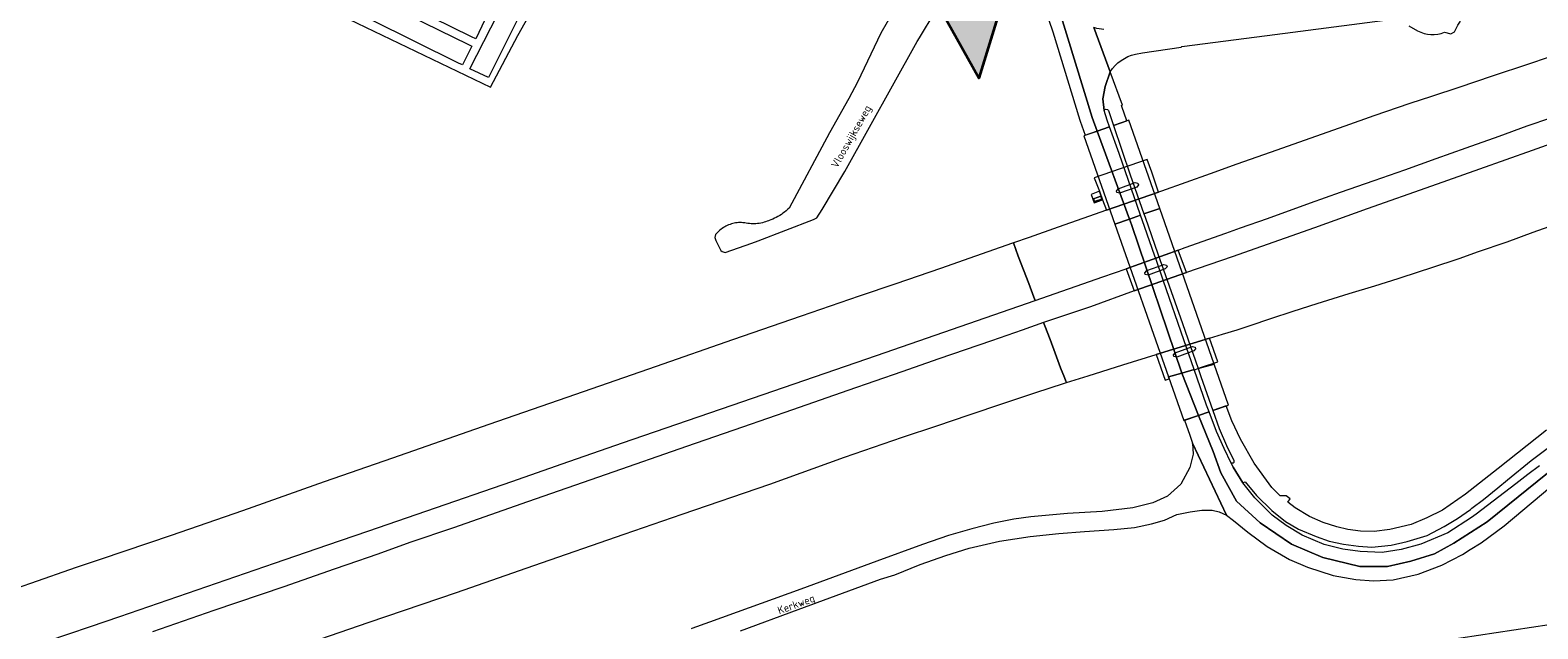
# Model space of a CAD drawing. Extents: x 148869 to 161638, y 453607 to 469810.
# Tile 36 of 256: x 153840 to 154205, y 460155 to 460300. Entities that reach past the tile are written whole.
import ezdxf
from ezdxf.enums import TextEntityAlignment as Align

# ---------------------------------------------------------------- set-up
doc = ezdxf.new("R2010")
doc.units = 0
doc.layers.add('2021', color=41, linetype='CONTINUOUS')
doc.layers.add('2021 hatch', color=41, linetype='CONTINUOUS')
for name, color, linetype, lineweight in [('B-RO-OG-TOPOGRAFIE-T18', 2, 'CONTINUOUS', 18), ('B-RO-VH-VERHARDING_ASFALT-GV', 251, 'CONTINUOUS', 18), ('B-RO-VH-VERHARDING_GESLOTEN-GV', 251, 'CONTINUOUS', 18), ('B-RO-VH-VERHARDING_HALFVERHARDING-GV', 251, 'CONTINUOUS', 18), ('B-RO-VH-VERHARDING_OPEN-GV', 251, 'CONTINUOUS', 18), ('N-OI-KG-BEHEERGRENS-G-2021', 221, 'XX-WERKGRENS', 35)]:
    doc.layers.add(name, color=color, linetype=linetype, lineweight=lineweight)
doc.styles.add('NLCS-ISO-M200-T18', font='NLCS-ISO.ttf', dxfattribs={"height": 0.36})
doc.linetypes.add('XX-WERKGRENS', pattern='A,0,[137,NLCS.SHX,S=0.1,R=0,X=-1.1,Y=-1.35],-6', length=6)

msp = doc.modelspace()

# ---------------------------------------------------------------- hatches: boundary and pattern name
at = {"layer": '2021 hatch', "transparency": 33554636}
h = msp.add_hatch(color=256, dxfattribs=at)
h.dxf.hatch_style = 1
h.paths.add_polyline_path([(153826.57, 462066.25), (153947.46, 462191.01), (154055.28, 462277.11), (154084.55, 462323.51), (154239.31, 462326.82), (154306.49, 462353.82), (154388.2, 462469.94), (154437.2, 462500.14), (154551.66, 462589.48), (154652.94, 462620.29), (154689.97, 462631.74), (154910.27, 462447.69), (154936.89, 462395.54), (154956.69, 462367.04), (154981.01, 462341.27), (155014.96, 462312.37), (155089.08, 462252), (155130.97, 462169.29), (155163.94, 462056.17), (155148.2, 461966.87), (155196.02, 461912.58), (155217.82, 461862.57), (155303.92, 461822.34), (155485.37, 461548.33), (155521.4, 461502.48), (155581.82, 461452.82), (155601.14, 461355.07), (155613.01, 461296.61), (155560.2, 461155.81), (155085.91, 460999.21), (155039.1, 460983.21), (155010.86, 460976.06), (154725.47, 460991.08), (154655.4, 460953.15), (154605.07, 460869.27), (154486.06, 460830.39), (154402.82, 460843.98), (154171.11, 460596.17), (154145.15, 460533.59), (154069.54, 460287.95), (153971.58, 460462.91), (153513.93, 460549.99), (153569.41, 460682.03), (152881.49, 461034.8), (152904.11, 461239.2), (152951.54, 461324.49), (152972.83, 461377.93), (153021.69, 461437.41), (153109.43, 461452.97), (153391.54, 461591.62), (153665.34, 461928.76), (153805.21, 461951.08)])

# ---------------------------------------------------------------- linework, layer by layer
at = {"layer": '2021', "flags": 128}
msp.add_lwpolyline([(155601.14, 461355.07), (155613.01, 461296.61), (155560.2, 461155.81), (155085.91, 460999.21), (155039.1, 460983.21), (155010.86, 460976.06), (154725.47, 460991.08), (154655.4, 460953.15), (154605.07, 460869.27), (154486.06, 460830.39), (154402.82, 460843.98), (154171.11, 460596.17), (154145.15, 460533.59), (154069.54, 460287.95), (153971.58, 460462.91), (153513.93, 460549.99), (153569.41, 460682.03), (152881.49, 461034.8), (152904.11, 461239.2), (152951.54, 461324.49), (152972.83, 461377.93)], dxfattribs=at)
at = {"layer": 'B-RO-VH-VERHARDING_ASFALT-GV', "flags": 128}
for points in [[(154082.54, 460313.28), (154087.45, 460299.1), (154093.96, 460277.81), (154094.04, 460277.55), (154095.24, 460274.13), (154098.16, 460275.13), (154096.95, 460278.43), (154088.9, 460304.69)], [(154052.57, 460310.65), (154045.85, 460298.78), (154040.21, 460286.97), (154038.11, 460282.99), (154033.43, 460274.72), (154023.65, 460256.48), (154023.3, 460256.16), (154022.93, 460255.85), (154022.56, 460255.56), (154022.18, 460255.28), (154021.78, 460255.01), (154021.38, 460254.76), (154020.97, 460254.51), (154020.55, 460254.29), (154020.13, 460254.07), (154019.7, 460253.87), (154019.26, 460253.69), (154018.81, 460253.52), (154018.7, 460253.48), (154018.33, 460253.33), (154017.96, 460253.21), (154017.59, 460253.09), (154017.2, 460252.99), (154016.82, 460252.91), (154016.43, 460252.84), (154016.04, 460252.79), (154015.65, 460252.76), (154015.26, 460252.74), (154014.86, 460252.73), (154014.47, 460252.75), (154014.08, 460252.78), (154013.69, 460252.82), (154013.3, 460252.88), (154012.92, 460252.96), (154012.85, 460252.97), (154012.49, 460253), (154012.14, 460253.02), (154011.79, 460253.02), (154011.44, 460253.01), (154011.08, 460252.97), (154010.73, 460252.93), (154010.39, 460252.86), (154010.04, 460252.79), (154009.7, 460252.69), (154009.37, 460252.58), (154009.04, 460252.46), (154008.71, 460252.32), (154008.39, 460252.17), (154008.08, 460252), (154007.78, 460251.82), (154007.49, 460251.62), (154007.2, 460251.41), (154006.93, 460251.19), (154006.66, 460250.96), (154006.41, 460250.71), (154006.17, 460250.46), (154005.93, 460250.19), (154005.9, 460250.14), (154005.72, 460249.41), (154005.95, 460248.71), (154007.14, 460246.27), (154007.5, 460246), (154008.21, 460245.77), (154014.68, 460248.06), (154016.16, 460248.59), (154029.57, 460253.75), (154030.4, 460254.21), (154031.65, 460256.22), (154037.12, 460265.33), (154054.62, 460296.77), (154055.17, 460297.67), (154058.96, 460303.92)], [(154088.9, 460304.69), (154096.95, 460278.43), (154098.16, 460275.13), (154101.11, 460276.15), (154100.54, 460277.75), (154099.86, 460280.1), (154099.52, 460282.89), (154100.09, 460285.91), (154101.31, 460289.43), (154097.36, 460300.18)], [(154107.38, 460293.68), (154109.05, 460294.01), (154118.46, 460295.42), (154118.59, 460295.54), (154139.23, 460298.24), (154169.59, 460302.15)], [(154099.74, 460299.68), (154098.07, 460299.91), (154097.36, 460300.18), (154101.31, 460289.43)], [(154173.47, 460300.53), (154175.58, 460299.35)], [(154182.07, 460299.02), (154183.64, 460298.66), (154184.54, 460299.11), (154185.31, 460300.69), (154185.93, 460301.66)], [(154205.09, 460194.28), (154202.26, 460192.13), (154199.33, 460189.9), (154189.72, 460182.61), (154188.62, 460181.78), (154182.89, 460178.08), (154176.39, 460175.32), (154171.61, 460174.04), (154166.99, 460173.33), (154161.74, 460173.52), (154157.53, 460174.09), (154153, 460175.24), (154147.68, 460177.48), (154143.8, 460179.86), (154140.42, 460182.3), (154136.27, 460186.52), (154133.36, 460190.14), (154130.99, 460193.92), (154130.53, 460194.91), (154128.86, 460198.43), (154126.95, 460202.54), (154125.19, 460207.31), (154122.66, 460206.43), (154126.14, 460197.73), (154128.04, 460192.56), (154131.82, 460185.68), (154137.5, 460180.51), (154145.08, 460175.35), (154152.66, 460172.12), (154161.65, 460169.97), (154168.28, 460169.97), (154173.96, 460171.26), (154179.64, 460172.98), (154184.38, 460175.56), (154192.43, 460180.73), (154209.47, 460194.5)], [(154206.78, 460202.84), (154195.11, 460193.59), (154187.16, 460187.4), (154181.59, 460183.55), (154177.83, 460181.66), (154174.03, 460180.11), (154168.86, 460178.87), (154165.07, 460178.4), (154161.81, 460178.51), (154158.69, 460178.88), (154156.05, 460179.54), (154152.79, 460180.57), (154149.49, 460182.02), (154145.99, 460184.07), (154144.25, 460185.47), (154144.75, 460186.25), (154143.79, 460186.97), (154142.35, 460186.99), (154140.33, 460189.03), (154136.07, 460194.86), (154132.78, 460200.69), (154130.68, 460205.09), (154129.35, 460208.76), (154126.09, 460207.62), (154127.61, 460203.29), (154129.4, 460199.18), (154131.18, 460195.56), (154131.15, 460195.09), (154131.03, 460194.93), (154130.53, 460194.91), (154130.99, 460193.92), (154133.36, 460190.14), (154133.48, 460190.19), (154133.93, 460190.37), (154136.67, 460187.12), (154140.32, 460183.5), (154143.64, 460180.79), (154146.84, 460178.93), (154151.04, 460177.16), (154154.21, 460176.09), (154157.69, 460175.32), (154161.29, 460174.85), (154164.54, 460174.61), (154169.19, 460175.09), (154173.04, 460175.98), (154177.92, 460177.44), (154182.04, 460179.6), (154185.26, 460181.55), (154188.38, 460183.73), (154188.73, 460184), (154191.53, 460186.11), (154194.98, 460188.98), (154197.34, 460190.87), (154203.08, 460195.51), (154211.76, 460202.09)], [(154209.47, 460194.5), (154192.43, 460180.73), (154184.38, 460175.56), (154179.64, 460172.98), (154173.96, 460171.26), (154168.28, 460169.97), (154161.65, 460169.97), (154152.66, 460172.12), (154145.08, 460175.35), (154137.5, 460180.51), (154131.82, 460185.68), (154128.04, 460192.56), (154126.14, 460197.73), (154122.66, 460206.43), (154119.28, 460205.25), (154119.75, 460203.9), (154120.43, 460201.93), (154121.19, 460199.72), (154129.4, 460182.33), (154131.11, 460181.04), (154134.59, 460178.22), (154139.26, 460174.77), (154144.6, 460171.59), (154148.99, 460169.75), (154155.16, 460167.8), (154160.69, 460166.81), (154164.93, 460166.45), (154169.65, 460166.7), (154175.7, 460168.1), (154181.43, 460170.26), (154186.45, 460172.85), (154188.34, 460174.03), (154190.95, 460175.68), (154196.52, 460179.77), (154210.02, 460191.12)], [(154011.87, 460154.36), (154025.85, 460159.52), (154045.78, 460166.84), (154049.19, 460167.92), (154055.33, 460170.4), (154061.54, 460172.62), (154067.2, 460174.35), (154074.51, 460176.02), (154081.91, 460177.17), (154088.86, 460177.93), (154095.1, 460178.41), (154102.18, 460178.85), (154107.12, 460179.33), (154111.26, 460180.25), (154114.39, 460181.16), (154117.43, 460182.48), (154120.61, 460183.18), (154123.4, 460183.52), (154125.9, 460183.52), (154127.6, 460183.14), (154129.4, 460182.33), (154121.19, 460199.72), (154121.3, 460197.05), (154120.53, 460193.84), (154118.39, 460189.81), (154115.13, 460186.94), (154111.55, 460185.3), (154106.72, 460184.07), (154099.3, 460183.25), (154090.98, 460182.74), (154082.09, 460181.96), (154077.97, 460181.35), (154073.11, 460180.37), (154067.82, 460179.04), (154062.17, 460177.39), (154055.92, 460175.25), (154044.88, 460171.19), (154026.46, 460164.49), (154004.38, 460156.49), (154000.12, 460154.92), (154000, 460154.87)], [(154207.39, 460155.81), (154177.5, 460151.34), (154178.69, 460143.31)]]:
    msp.add_lwpolyline(points, dxfattribs=at)
at = {"layer": 'B-RO-VH-VERHARDING_ASFALT-GV'}
for points in [[(154175.58, 460299.35, 0.220364), (154182.07, 460299.02)], [(154101.31, 460289.43, -0.211225), (154107.38, 460293.68)]]:
    msp.add_lwpolyline(points, format="xyb", dxfattribs=at)
at = {"layer": 'B-RO-VH-VERHARDING_ASFALT-GV', "flags": 128}
for points in [[(154099.86, 460280.1), (154099.99, 460280.34), (154100.25, 460280.41), (154100.61, 460280.32), (154100.85, 460280.13), (154102.09, 460276.48), (154105.31, 460277.59), (154104.08, 460281.1), (154104.01, 460281.29), (154104.26, 460281.38), (154101.31, 460289.43), (154100.09, 460285.91), (154099.52, 460282.89)], [(154102.09, 460276.48), (154106.12, 460264.59), (154109.45, 460255.1), (154113.26, 460256.46), (154105.8, 460277.76)], [(154098.16, 460275.13), (154094.89, 460274.01), (154102.42, 460252.61), (154105.96, 460253.86)], [(154098.16, 460275.13), (154105.96, 460253.86), (154108.6, 460254.8), (154103.44, 460269.71), (154101.11, 460276.15)], [(154105.96, 460253.86), (154106.42, 460252.6), (154118.57, 460216.67), (154121.61, 460217.5), (154119.11, 460224.69), (154114.17, 460238.91), (154112.28, 460244.36), (154112.1, 460244.88), (154109.55, 460252.05), (154108.6, 460254.8)], [(154109.45, 460255.1), (154109.73, 460254.31), (154112.82, 460245.51), (154118.77, 460228.65), (154122.55, 460217.76), (154126.43, 460218.82), (154113.26, 460256.46)], [(154102.42, 460252.61), (154115.37, 460215.79), (154118.57, 460216.67), (154106.42, 460252.6), (154105.96, 460253.86)], [(154122.55, 460217.76), (154123.22, 460215.81), (154126.09, 460207.62), (154129.89, 460208.95), (154126.43, 460218.82)], [(154115.37, 460215.79), (154119.1, 460205.19), (154122.66, 460206.43), (154118.57, 460216.67)], [(154118.57, 460216.67), (154122.66, 460206.43), (154125.19, 460207.31), (154124.58, 460208.95), (154121.61, 460217.5)]]:
    msp.add_lwpolyline(points, close=True, dxfattribs=at)
at = {"layer": 'B-RO-VH-VERHARDING_GESLOTEN-GV', "flags": 128}
for points in [[(154211.93, 460294.56), (154202.38, 460291.32), (154193.63, 460288.38), (154185.58, 460285.68), (154178.92, 460283.49), (154173.69, 460281.8), (154165.04, 460278.81), (154157.98, 460276.31), (154149.51, 460273.31), (154141.58, 460270.53), (154131.91, 460267.1), (154125.46, 460264.84), (154113.67, 460260.64), (154112.97, 460260.4), (154100.35, 460256.03), (154094.7, 460254.04), (154088.67, 460251.89), (154081.67, 460249.44), (154077.87, 460248.12), (154079.07, 460244.95), (154080.33, 460241.62), (154081.58, 460238.33), (154082.84, 460235.01), (154083.13, 460234.24), (154099.5, 460239.94), (154105.15, 460241.87), (154117.73, 460246.37), (154119.42, 460246.97), (154129.25, 460250.46), (154132.8, 460251.73), (154139.32, 460254.05), (154149.73, 460257.78), (154156.96, 460260.34), (154165.13, 460263.19), (154172.49, 460265.8), (154180.07, 460268.49), (154187.36, 460271.08), (154195.35, 460273.93), (154202.11, 460276.37), (154207.82, 460278.37)], [(154216.33, 460275.12), (154203.3, 460270.46), (154190.59, 460265.95), (154178.96, 460261.81), (154163.44, 460256.33), (154150.63, 460251.74), (154130.75, 460244.77), (154119.74, 460240.96), (154107.05, 460236.52), (154096.53, 460232.71), (154085.17, 460228.85), (154085.47, 460228.07), (154086.73, 460224.75), (154087.97, 460221.48), (154089.3, 460217.97), (154090.22, 460215.56), (154090.53, 460214.72), (154090.68, 460214.35), (154095.99, 460216.02), (154104.36, 460218.62), (154112.41, 460221.12), (154125.29, 460225.14), (154128.41, 460226.1), (154131.95, 460227.15), (154135.11, 460228.2), (154140.12, 460229.87), (154145.52, 460231.61), (154151.33, 460233.47), (154159.08, 460235.86), (154165.25, 460237.76), (154170.91, 460239.55), (154176.08, 460241.18), (154178.79, 460242.1), (154185.87, 460244.44), (154190.11, 460245.92), (154197.21, 460248.41), (154203.57, 460250.67), (154211.55, 460253.53)], [(153839.04, 460150.09), (153854.81, 460155.44), (153861.85, 460157.86), (153882.89, 460165.12), (153899.22, 460170.76), (153912.12, 460175.16), (153921.8, 460178.48), (153936.1, 460183.42), (153956.62, 460190.51), (153968.77, 460194.71), (153983.41, 460199.78), (153999.08, 460205.2), (154009.86, 460208.93), (154044.8, 460220.94), (154061.04, 460226.52), (154083.13, 460234.24), (154082.84, 460235.01), (154081.58, 460238.33), (154080.33, 460241.62), (154079.07, 460244.95), (154077.87, 460248.12), (154077.66, 460248.04), (154068.68, 460244.88), (154060.24, 460241.94), (154049.44, 460238.21), (154040.63, 460235.24), (154026.61, 460230.44), (154009.96, 460224.69), (153991.52, 460218.24), (153969.9, 460210.77), (153951.08, 460204.22), (153927.77, 460196.1), (153911.22, 460190.4), (153891.52, 460183.38), (153874.27, 460177.42), (153857.32, 460171.71), (153851.32, 460169.66), (153840.24, 460165.84), (153829.03, 460162)], [(153907.85, 460151.58), (153922.13, 460156.45), (153943.23, 460163.69), (153961.98, 460170.16), (153983.75, 460177.76), (153997.82, 460182.56), (154019.02, 460189.83), (154037.01, 460196.33), (154051.09, 460201.17), (154059.41, 460203.93), (154067.21, 460206.56), (154075.59, 460209.43), (154083.1, 460211.93), (154090.2, 460214.2), (154090.68, 460214.35), (154090.53, 460214.72), (154090.22, 460215.56), (154089.3, 460217.97), (154087.97, 460221.48), (154086.73, 460224.75), (154085.47, 460228.07), (154085.17, 460228.85), (154080.03, 460227.03), (154072.56, 460224.44), (154059.85, 460220.07), (154050.94, 460216.98), (154037.85, 460212.46), (154024.49, 460207.77), (154012.36, 460203.57), (153998.88, 460198.92), (153979.45, 460192.18), (153960.41, 460185.59), (153942.49, 460179.31), (153931.97, 460175.74), (153924.21, 460172.89), (153916.72, 460170.33), (153913.67, 460169.27), (153901.49, 460165.04), (153884.56, 460159.28), (153869.78, 460154.19)]]:
    msp.add_lwpolyline(points, dxfattribs=at)
msp.add_lwpolyline([(154097.25, 460258.8), (154097.49, 460258.08), (154099.25, 460258.67), (154099.01, 460259.39)], close=True, dxfattribs=at)
at = {"layer": 'B-RO-VH-VERHARDING_HALFVERHARDING-GV', "flags": 128}
for points in [[(153954.5, 460319.51), (153954.33, 460324.86), (153959.12, 460322.16), (153959.26, 460319.65), (153960, 460306.08), (153951.02, 460288.07), (153946.46, 460290.2), (153954.92, 460306.72)], [(153914.34, 460311.72), (153914.49, 460311.59), (153945.99, 460296.1), (153946.96, 460295.62), (153944.68, 460291.11), (153943.76, 460291.57), (153912.04, 460307.34), (153911.99, 460307.38), (153909.76, 460309.17), (153909.29, 460310.17), (153908.99, 460312.01), (153908.73, 460314.94), (153908.92, 460316.13), (153909.59, 460316.79), (153910.68, 460317.2), (153913.42, 460317.46), (153913.8, 460312.54), (153914.08, 460311.92)], [(153952.57, 460312.25), (153952.64, 460311.31), (153952.81, 460308.81), (153952.84, 460308.39), (153952.88, 460307.85), (153952.02, 460306.05), (153950.95, 460303.79), (153950.09, 460302.01), (153947.92, 460297.44), (153946.89, 460297.94), (153918.96, 460311.69), (153917.48, 460312.42), (153916.92, 460312.94), (153916.67, 460314.08), (153916.4, 460316.4), (153917.06, 460317.28), (153917.36, 460317.68), (153924.8, 460318.09), (153932.47, 460318.51), (153940.5, 460318.96), (153952.05, 460319.59)]]:
    msp.add_lwpolyline(points, close=True, dxfattribs=at)
msp.add_lwpolyline([(153909.15, 460306.01), (153951.51, 460285.76), (153958.08, 460298.24), (153961.61, 460304.53)], dxfattribs=at)
at = {"layer": 'B-RO-VH-VERHARDING_OPEN-GV', "flags": 128}
for points in [[(154112.97, 460260.4), (154111.31, 460265.19), (154110.24, 460268.28), (154097.42, 460263.82), (154098.72, 460260.58), (154099.44, 460258.53), (154100.35, 460256.03)], [(154103.19, 460261.19), (154107.33, 460262.67), (154107.99, 460262.54), (154108.12, 460262.13), (154107.7, 460261.61), (154103.56, 460260.15), (154102.87, 460260.29), (154102.77, 460260.65)], [(154099.44, 460258.53), (154098.72, 460260.58), (154096.67, 460259.85), (154097.39, 460257.81)], [(154097.25, 460258.8), (154099.01, 460259.39), (154099.25, 460258.67), (154097.49, 460258.08)], [(154117.73, 460246.37), (154105.15, 460241.87), (154107.05, 460236.52), (154119.74, 460240.96)], [(154114.89, 460242.76), (154115.03, 460242.35), (154114.6, 460241.83), (154110.46, 460240.36), (154109.77, 460240.51), (154109.67, 460240.87), (154110.1, 460241.41), (154114.24, 460242.89)], [(154121.63, 460217.45), (154122.54, 460217.77), (154123.15, 460217.99), (154127.32, 460219.39), (154125.29, 460225.14), (154112.41, 460221.12), (154114.53, 460214.93), (154115.55, 460215.29), (154115.37, 460215.79), (154118.57, 460216.67), (154121.61, 460217.5)], [(154121.81, 460222.92), (154121.94, 460222.52), (154121.52, 460222), (154117.38, 460220.53), (154116.69, 460220.67), (154116.59, 460221.04), (154117.01, 460221.57), (154121.15, 460223.05)]]:
    msp.add_lwpolyline(points, close=True, dxfattribs=at)
at = {"layer": 'N-OI-KG-BEHEERGRENS-G-2021', "flags": 128}
msp.add_lwpolyline([(153826.57, 462066.25), (153947.46, 462191.01), (154055.28, 462277.11), (154084.55, 462323.51), (154239.31, 462326.82), (154306.49, 462353.82), (154388.2, 462469.94), (154437.2, 462500.14), (154551.66, 462589.48), (154652.94, 462620.29), (154689.97, 462631.74), (154910.27, 462447.69), (154936.89, 462395.54), (154956.69, 462367.04), (154981.01, 462341.27), (155014.96, 462312.37), (155089.08, 462252), (155130.97, 462169.29), (155163.94, 462056.17), (155148.2, 461966.87), (155196.02, 461912.58), (155217.82, 461862.57), (155303.92, 461822.34), (155485.37, 461548.33), (155521.4, 461502.48), (155581.82, 461452.82), (155601.14, 461355.07), (155613.01, 461296.61), (155560.2, 461155.81), (155085.91, 460999.21), (155039.1, 460983.21), (155010.86, 460976.06), (154725.47, 460991.08), (154655.4, 460953.15), (154605.07, 460869.27), (154486.06, 460830.39), (154402.82, 460843.98), (154171.11, 460596.17), (154145.15, 460533.59), (154069.54, 460287.95), (153971.58, 460462.91), (153513.93, 460549.99), (153569.41, 460682.03), (152881.49, 461034.8), (152904.11, 461239.2), (152951.54, 461324.49), (152972.83, 461377.93), (153021.69, 461437.41), (153109.43, 461452.97), (153391.54, 461591.62), (153665.34, 461928.76), (153805.21, 461951.08)], close=True, dxfattribs=at)

# ---------------------------------------------------------------- texts
at = {"layer": 'B-RO-OG-TOPOGRAFIE-T18', "style": 'NLCS-ISO-M200-T18'}
for s, rotation, p in [('Vlooswijkseweg', 60.5, (154038.89, 460273.69)), ('Kerkweg', 19.9, (154025.46, 460160.55))]:
    msp.add_text(s, height=1.875, rotation=rotation, dxfattribs=at).set_placement(p, align=Align.MIDDLE)

doc.saveas('drawing.dxf')
